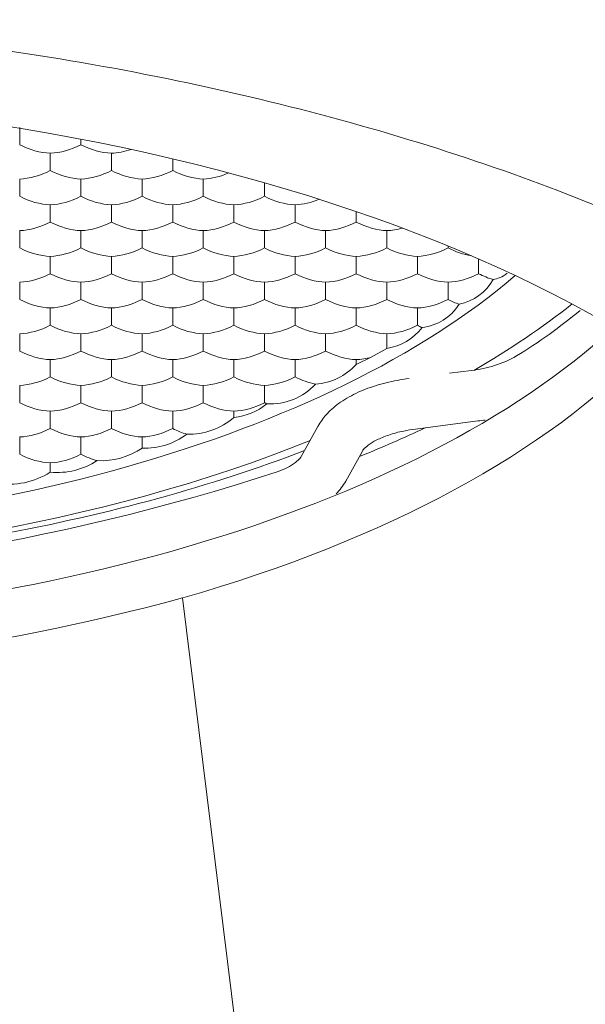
# Model space of a CAD drawing. Header units: millimetres. Extents: x 0 to 7.29, y -1.92 to 0.3.
# Tile 5 of 8: x 0.77042 to 0.77598, y -1.0323 to -1.02262. Entities that reach past the tile are written whole.
import ezdxf

# ---------------------------------------------------------------- set-up
doc = ezdxf.new("R2010")
doc.units = ezdxf.units.MM
doc.layers.add('VIBIA LUMINAIRES', color=1, linetype='Continuous', lineweight=9)

# ---------------------------------------------------------------- blocks, each defined once
blk = doc.blocks.new('5580_alz')
for p, q in [((0.00420823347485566, 0.409293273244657), (0.00420823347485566, 0.4094630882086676)), ((0.004809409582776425, 0.409293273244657), (0.004809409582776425, 0.4093468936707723)), ((0.004508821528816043, 0.4090397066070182), (0.004508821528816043, 0.4092095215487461)), ((0.005109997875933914, 0.4090397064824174), (0.005109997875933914, 0.4092095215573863)), ((0.005711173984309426, 0.4090397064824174), (0.005711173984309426, 0.409153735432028)), ((0.00420823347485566, 0.4087861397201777), (0.00420823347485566, 0.4089559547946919)), ((0.004809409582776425, 0.4087861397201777), (0.004809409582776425, 0.4089559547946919)), ((0.005410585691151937, 0.4087861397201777), (0.005410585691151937, 0.4089559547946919)), ((0.006011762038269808, 0.4087861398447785), (0.006011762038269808, 0.4089559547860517)), ((0.006612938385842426, 0.4087861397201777), (0.006612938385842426, 0.4089187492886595)), ((0.004508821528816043, 0.4085325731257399), (0.004508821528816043, 0.4087023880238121)), ((0.005109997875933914, 0.4085325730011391), (0.005109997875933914, 0.4087023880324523)), ((0.005711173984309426, 0.4085325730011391), (0.005711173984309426, 0.4087023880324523)), ((0.006312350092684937, 0.4085325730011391), (0.006312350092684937, 0.4087023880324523)), ((0.006913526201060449, 0.4085325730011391), (0.006913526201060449, 0.4087023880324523)), ((0.00751470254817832, 0.4085325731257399), (0.00751470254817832, 0.4086362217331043)), ((0.00420823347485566, 0.40827900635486), (0.00420823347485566, 0.4084488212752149)), ((0.004809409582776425, 0.40827900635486), (0.004809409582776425, 0.4084488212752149)), ((0.005410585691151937, 0.40827900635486), (0.005410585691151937, 0.4084488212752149)), ((0.006011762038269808, 0.4082790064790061), (0.006011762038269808, 0.4084488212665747)), ((0.006612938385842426, 0.40827900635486), (0.006612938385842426, 0.4084488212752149)), ((0.007214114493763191, 0.40827900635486), (0.007214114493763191, 0.4084488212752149)), ((0.007815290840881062, 0.4082790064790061), (0.007815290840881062, 0.4084488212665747)), ((0.008416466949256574, 0.4082790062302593), (0.008416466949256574, 0.4082977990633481)), ((0.004508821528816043, 0.4080254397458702), (0.004508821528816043, 0.4081952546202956)), ((0.005109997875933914, 0.4080254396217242), (0.005109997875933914, 0.4081952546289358)), ((0.005711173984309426, 0.4080254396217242), (0.005711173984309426, 0.4081952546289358)), ((0.006312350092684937, 0.4080254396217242), (0.006312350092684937, 0.4081952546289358)), ((0.006913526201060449, 0.4080254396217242), (0.006913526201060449, 0.4081952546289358)), ((0.00751470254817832, 0.4080254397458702), (0.00751470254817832, 0.4081952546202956)), ((0.008115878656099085, 0.4080254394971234), (0.008115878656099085, 0.408195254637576)), ((0.008717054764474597, 0.4080254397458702), (0.008717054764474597, 0.408170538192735)), ((0.00420823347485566, 0.4077718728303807), (0.00420823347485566, 0.4079416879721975)), ((0.004809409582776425, 0.4077718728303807), (0.004809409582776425, 0.4079416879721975)), ((0.005410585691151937, 0.4077718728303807), (0.005410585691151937, 0.4079416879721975)), ((0.006011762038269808, 0.4077718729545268), (0.006011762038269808, 0.4079416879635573)), ((0.006612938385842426, 0.4077718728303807), (0.006612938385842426, 0.4079416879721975)), ((0.007214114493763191, 0.4077718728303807), (0.007214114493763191, 0.4079416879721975)), ((0.007815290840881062, 0.4077718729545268), (0.007815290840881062, 0.4079416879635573)), ((0.008416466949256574, 0.40777187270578), (0.008416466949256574, 0.4079416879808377)), ((0.004508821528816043, 0.4075183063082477), (0.004508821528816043, 0.4076881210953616)), ((0.005109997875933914, 0.4075183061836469), (0.005109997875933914, 0.4076881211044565)), ((0.005711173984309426, 0.4075183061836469), (0.005711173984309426, 0.4076881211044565)), ((0.006312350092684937, 0.4075183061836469), (0.006312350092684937, 0.4076881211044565)), ((0.006913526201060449, 0.4075183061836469), (0.006913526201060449, 0.4076881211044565)), ((0.00751470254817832, 0.4075183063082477), (0.00751470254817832, 0.4076881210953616)), ((0.008115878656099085, 0.407518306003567), (0.008115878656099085, 0.4076881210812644)), ((0.00420823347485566, 0.4072647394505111), (0.00420823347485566, 0.4074345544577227)), ((0.004809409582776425, 0.4072647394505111), (0.004809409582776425, 0.4074345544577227)), ((0.005410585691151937, 0.4072647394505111), (0.005410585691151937, 0.4074345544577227)), ((0.006011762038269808, 0.4072647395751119), (0.006011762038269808, 0.4074345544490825)), ((0.006612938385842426, 0.4072647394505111), (0.006612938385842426, 0.4074345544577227)), ((0.007214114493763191, 0.4072647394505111), (0.007214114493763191, 0.4074345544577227)), ((0.007815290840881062, 0.4074345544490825), (0.007815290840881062, 0.4072913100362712)), ((0.007815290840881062, 0.4072913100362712), (0.007661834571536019, 0.4072040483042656)), ((0.004508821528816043, 0.4070111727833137), (0.004508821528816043, 0.4071809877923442)), ((0.005109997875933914, 0.4070111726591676), (0.005109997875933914, 0.4071809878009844)), ((0.005711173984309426, 0.4070111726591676), (0.005711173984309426, 0.4071809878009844)), ((0.006312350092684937, 0.4070111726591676), (0.006312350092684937, 0.4071809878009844)), ((0.006913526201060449, 0.4070111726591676), (0.006913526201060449, 0.4071809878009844)), ((0.007661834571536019, 0.4072040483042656), (0.00751470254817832, 0.407134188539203)), ((0.00751470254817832, 0.407134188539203), (0.00751470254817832, 0.4071809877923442)), ((0.00864618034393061, 0.4070749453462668), (0.008430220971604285, 0.4070468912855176)), ((0.00420823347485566, 0.4067576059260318), (0.00420823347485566, 0.4069274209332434)), ((0.004809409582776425, 0.4067576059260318), (0.004809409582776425, 0.4069274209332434)), ((0.005410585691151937, 0.4067576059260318), (0.005410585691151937, 0.4069274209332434)), ((0.006011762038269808, 0.4067576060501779), (0.006011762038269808, 0.4069274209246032)), ((0.006612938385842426, 0.4067576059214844), (0.006612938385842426, 0.4069274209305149)), ((0.004508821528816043, 0.4065040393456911), (0.004508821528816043, 0.406673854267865)), ((0.005109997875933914, 0.4065040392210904), (0.005109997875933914, 0.4066738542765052)), ((0.005711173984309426, 0.4065040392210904), (0.005711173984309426, 0.4066738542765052)), ((0.006312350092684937, 0.4066117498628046), (0.006312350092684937, 0.4066738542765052)), ((0.008097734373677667, 0.4064985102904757), (0.008710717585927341, 0.4065781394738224)), ((0.007137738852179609, 0.4065245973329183), (0.006973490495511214, 0.4062274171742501)), ((0.00420823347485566, 0.4062504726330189), (0.00420823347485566, 0.4064202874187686)), ((0.004809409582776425, 0.4062504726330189), (0.004809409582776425, 0.4064202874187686)), ((0.005410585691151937, 0.4064202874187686), (0.005410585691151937, 0.4063102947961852)), ((0.00741195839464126, 0.4059850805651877), (0.007576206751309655, 0.4062822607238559)), ((0.004508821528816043, 0.4060734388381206), (0.004508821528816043, 0.4061667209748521)), ((0.006649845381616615, 0.398033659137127), (0.005808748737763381, 0.40483868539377))]:
    blk.add_line(p, q)
for centre, radius, start, end in [((0.00842920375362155, 0.4082066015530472), 0.0004914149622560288, 281.338326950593, 330.9589433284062), ((0.008101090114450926, 0.4079965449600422), 0.0005042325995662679, 276.9514132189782, 327.3862670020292), ((0.006323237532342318, 0.4117515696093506), 0.005311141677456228, 301.362523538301, 309.6894725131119), ((0.007735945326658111, 0.4078218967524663), 0.0005364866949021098, 278.5051543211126, 322.5961292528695), ((0.007068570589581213, 0.4075413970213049), 0.0006040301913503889, 274.4070183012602, 317.6116261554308), ((0.008537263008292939, 0.4081734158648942), 0.001103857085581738, 275.6625756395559, 299.894341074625), ((0.006665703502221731, 0.4073625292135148), 0.0006173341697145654, 267.2710671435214, 316.7003350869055), ((0.006242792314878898, 0.4072379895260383), 0.0006300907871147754, 276.3379858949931, 308.6487211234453), ((0.00586616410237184, 0.4071349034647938), 0.0006875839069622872, 268.6559603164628, 310.4601189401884), ((0.008549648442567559, 0.4081334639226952), 0.001563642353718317, 275.9124652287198, 278.5532042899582), ((0.005436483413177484, 0.4069996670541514), 0.0006898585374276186, 267.8485749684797, 306.8322997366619), ((0.005004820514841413, 0.4069165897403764), 0.000729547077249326, 267.2623873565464, 303.7925658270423), ((0.004571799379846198, 0.4068060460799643), 0.0007353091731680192, 265.0867044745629, 302.7864077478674), ((0, 0.426703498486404), 0.02169837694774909, 251.914190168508, 288.085809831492), ((0.004096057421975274, 0.4067339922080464), 0.0007789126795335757, 261.3733941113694, 302.0002838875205), ((0.006655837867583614, 0.4064667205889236), 0.0008964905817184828, 317.512376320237, 327.5033353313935), ((5.922890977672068e-05, 0.4260964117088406), 0.02202173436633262, 269.8458566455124, 285.1352307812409)]:
    blk.add_arc(centre, radius, start, end)
for centre, major_axis, ratio, start_param, end_param in [((0, 0.4034782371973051), (0.01302548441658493, -5.561997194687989e-17), 0.4848096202, -1.035630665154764, 4.176568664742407), ((0.004358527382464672, 0.4098829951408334), (0.0004788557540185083, -0.0005676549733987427), 0.7583073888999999, 5.209023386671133, 5.680200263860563), ((0.004659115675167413, 0.4098829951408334), (-0.0004788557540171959, -0.000567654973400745), 0.7583073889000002, 0.602985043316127, 1.074161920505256), ((0.004959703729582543, 0.4098829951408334), (0.0004788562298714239, -0.0005676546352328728), 0.7583076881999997, 5.209022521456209, 5.680199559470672), ((0.005260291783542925, 0.4098829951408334), (-0.0004788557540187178, -0.0005676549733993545), 0.7583073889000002, 0.602985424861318, 0.9029787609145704), ((0.004358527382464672, 0.4096294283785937), (-0.0004788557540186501, -0.0005676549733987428), 0.7583073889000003, 0.6029854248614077, 1.074162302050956), ((0.004659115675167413, 0.4096294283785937), (0.0004788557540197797, -0.0005676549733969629), 0.7583073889, 5.209023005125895, 5.680199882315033), ((0.004959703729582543, 0.4096294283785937), (-0.0004788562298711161, -0.0005676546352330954), 0.7583076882, 0.6029857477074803, 1.074162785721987), ((0.005260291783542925, 0.4096294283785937), (0.000478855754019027, -0.0005676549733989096), 0.7583073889, 5.209023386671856, 5.680199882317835), ((0.005560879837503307, 0.4096294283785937), (-0.0004788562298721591, -0.0005676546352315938), 0.7583076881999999, 0.6029857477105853, 1.074162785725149), ((0.005861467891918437, 0.4096294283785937), (0.0004788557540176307, -0.0005676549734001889), 0.7583073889, 5.209023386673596, 5.680200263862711), ((0.006162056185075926, 0.4096294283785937), (-0.0004788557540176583, -0.0005676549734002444), 0.7583073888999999, 0.6029850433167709, 0.9941563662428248), ((0.004358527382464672, 0.4093758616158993), (0.0004788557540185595, -0.0005676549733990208), 0.7583073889, 5.209023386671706, 5.680200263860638), ((0.004659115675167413, 0.4093758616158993), (-0.0004788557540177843, -0.0005676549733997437), 0.7583073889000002, 0.6029850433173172, 1.074161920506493), ((0.004959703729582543, 0.4093758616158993), (0.0004788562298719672, -0.0005676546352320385), 0.7583076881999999, 5.209022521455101, 5.680199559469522), ((0.005260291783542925, 0.4093758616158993), (-0.0004788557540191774, -0.0005676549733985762), 0.7583073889, 0.6029854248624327, 1.074161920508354), ((0.005560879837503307, 0.4093758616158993), (0.000478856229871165, -0.0005676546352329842), 0.7583076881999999, 5.209022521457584, 5.680199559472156), ((0.005861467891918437, 0.4093758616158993), (-0.0004788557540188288, -0.0005676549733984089), 0.7583073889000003, 0.6029854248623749, 1.07416230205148), ((0.006162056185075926, 0.4093758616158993), (0.0004788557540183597, -0.0005676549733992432), 0.7583073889, 5.20902300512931, 5.680199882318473), ((0.006462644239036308, 0.4093758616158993), (-0.0004788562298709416, -0.0005676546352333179), 0.7583076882, 0.6029857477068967, 1.074162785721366), ((0.006763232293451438, 0.4093758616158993), (0.0004788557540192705, -0.0005676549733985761), 0.7583073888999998, 5.209023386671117, 5.680199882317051), ((0.00706382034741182, 0.4093758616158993), (-0.000478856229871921, -0.0005676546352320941), 0.7583076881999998, 0.6029857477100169, 0.9738718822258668), ((0.004358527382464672, 0.4091222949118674), (-0.0004788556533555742, -0.0005676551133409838), 0.7583073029, 0.6029852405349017, 1.074162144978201), ((0.004659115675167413, 0.4091222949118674), (0.0004788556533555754, -0.0005676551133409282), 0.7583073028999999, 5.209023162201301, 5.680200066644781), ((0.004959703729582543, 0.4091222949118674), (-0.0004788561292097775, -0.0005676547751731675), 0.7583076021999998, 0.6029855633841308, 1.074162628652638), ((0.005260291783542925, 0.4091222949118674), (0.0004788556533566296, -0.0005676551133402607), 0.7583073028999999, 5.209023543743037, 5.680200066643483), ((0.005560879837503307, 0.4091222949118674), (-0.0004788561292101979, -0.0005676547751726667), 0.7583076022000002, 0.6029855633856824, 1.074162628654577), ((0.005861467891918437, 0.4091222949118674), (0.0004788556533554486, -0.0005676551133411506), 0.7583073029, 5.209023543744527, 5.680200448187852), ((0.006162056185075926, 0.4091222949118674), (-0.0004788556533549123, -0.0005676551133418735), 0.7583073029, 0.6029848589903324, 1.074161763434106), ((0.006462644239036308, 0.4091222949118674), (0.0004788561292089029, -0.0005676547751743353), 0.7583076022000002, 5.209022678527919, 5.680199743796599), ((0.006763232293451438, 0.4091222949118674), (-0.0004788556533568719, -0.0005676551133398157), 0.7583073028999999, 0.6029852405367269, 1.074161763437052), ((0.00706382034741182, 0.4091222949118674), (0.0004788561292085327, -0.0005676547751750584), 0.7583076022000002, 5.209022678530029, 5.680199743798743), ((0.007364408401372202, 0.4091222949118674), (-0.0004788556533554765, -0.0005676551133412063), 0.7583073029, 0.6029852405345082, 1.074162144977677), ((0.007664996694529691, 0.4091222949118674), (0.0004788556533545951, -0.0005676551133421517), 0.7583073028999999, 5.209023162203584, 5.680200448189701), ((0.00796558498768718, 0.4091222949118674), (-0.0004788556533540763, -0.0005676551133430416), 0.7583073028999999, 0.6029848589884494, 0.8430927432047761), ((0.004358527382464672, 0.4088687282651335), (0.0004788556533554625, -0.0005676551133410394), 0.7583073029, 5.209023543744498, 5.680200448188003), ((0.004659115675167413, 0.4088687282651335), (-0.0004788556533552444, -0.0005676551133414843), 0.7583073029, 0.6029848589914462, 1.074161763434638), ((0.004959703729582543, 0.4088687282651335), (0.0004788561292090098, -0.0005676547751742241), 0.7583076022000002, 5.20902267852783, 5.680199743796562), ((0.005260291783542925, 0.4088687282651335), (-0.0004788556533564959, -0.0005676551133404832), 0.7583073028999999, 0.6029852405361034, 1.074161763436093), ((0.005560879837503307, 0.4088687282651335), (0.0004788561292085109, -0.0005676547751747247), 0.7583076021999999, 5.209022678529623, 5.680199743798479), ((0.005861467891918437, 0.4088687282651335), (-0.0004788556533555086, -0.0005676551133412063), 0.7583073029, 0.6029852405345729, 1.074162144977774), ((0.006162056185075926, 0.4088687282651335), (0.0004788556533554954, -0.0005676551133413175), 0.7583073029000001, 5.20902316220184, 5.680200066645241), ((0.006462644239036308, 0.4088687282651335), (-0.0004788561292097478, -0.0005676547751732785), 0.7583076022, 0.6029855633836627, 1.074162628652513), ((0.006763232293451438, 0.4088687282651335), (0.0004788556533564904, -0.0005676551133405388), 0.7583073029, 5.209023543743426, 5.680200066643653), ((0.00706382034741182, 0.4088687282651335), (-0.0004788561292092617, -0.000567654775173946), 0.7583076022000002, 0.6029855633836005, 1.074162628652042), ((0.007364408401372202, 0.4088687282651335), (0.0004788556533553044, -0.0005676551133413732), 0.7583073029, 5.209023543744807, 5.680200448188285), ((0.007664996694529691, 0.4088687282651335), (-0.0004788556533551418, -0.0005676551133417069), 0.7583073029, 0.6029848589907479, 1.074162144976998), ((0.00796558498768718, 0.4088687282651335), (0.0004788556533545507, -0.0005676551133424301), 0.7583073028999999, 5.209023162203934, 5.680199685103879), ((0.008266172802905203, 0.4088687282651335), (-0.0004788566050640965, -0.0005676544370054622), 0.7583079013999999, 0.6029862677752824, 1.074163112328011), ((0.008566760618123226, 0.4088687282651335), (0.0004788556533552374, -0.0005676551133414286), 0.7583073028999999, 5.209023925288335, 5.563934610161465), ((0, 0.4104889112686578), (0.01042038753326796, 0), 0.4848096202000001, 3.655054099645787, 5.769723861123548), ((0.004358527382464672, 0.4086151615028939), (-0.0004788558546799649, -0.0005676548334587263), 0.7583074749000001, 0.6029856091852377, 1.074162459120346), ((0.004659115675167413, 0.4086151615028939), (0.0004788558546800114, -0.0005676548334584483), 0.7583074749, 5.209022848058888, 5.680199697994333), ((0.004959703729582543, 0.4086151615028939), (-0.0004788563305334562, -0.0005676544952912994), 0.7583077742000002, 0.6029859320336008, 1.074162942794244), ((0.005260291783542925, 0.4086151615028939), (0.0004788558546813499, -0.0005676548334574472), 0.7583074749, 5.209023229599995, 5.680199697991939), ((0.005560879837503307, 0.4086151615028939), (-0.0004788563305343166, -0.0005676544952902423), 0.7583077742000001, 0.6029859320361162, 1.07416294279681), ((0.005861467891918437, 0.4086151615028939), (0.0004788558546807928, -0.0005676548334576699), 0.7583074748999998, 5.209023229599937, 5.680200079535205), ((0.006162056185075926, 0.4086151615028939), (-0.0004788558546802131, -0.0005676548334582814), 0.7583074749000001, 0.6029852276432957, 1.074162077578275), ((0.006462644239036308, 0.4086151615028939), (0.0004788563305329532, -0.0005676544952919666), 0.7583077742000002, 5.209022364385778, 5.680199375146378), ((0.006763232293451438, 0.4086151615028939), (-0.0004788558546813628, -0.000567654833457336), 0.7583074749, 0.6029856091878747, 1.074162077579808), ((0.00706382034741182, 0.4086151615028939), (0.0004788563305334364, -0.0005676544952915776), 0.7583077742, 5.209022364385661, 5.680199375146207), ((0.007364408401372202, 0.4086151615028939), (-0.0004788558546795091, -0.000567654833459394), 0.7583074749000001, 0.6029856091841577, 1.074162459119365), ((0.007664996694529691, 0.4086151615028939), (0.0004788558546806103, -0.0005676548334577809), 0.7583074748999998, 5.209022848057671, 5.680200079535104), ((0.00796558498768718, 0.4086151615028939), (-0.0004788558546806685, -0.0005676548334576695), 0.7583074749, 0.6029852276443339, 1.074161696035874), ((0.008266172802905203, 0.4086151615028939), (0.0004788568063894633, -0.0005676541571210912), 0.7583080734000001, 5.209021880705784, 5.680198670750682), ((0.008566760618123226, 0.4086151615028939), (-0.0004788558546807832, -0.0005676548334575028), 0.7583074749, 0.6029859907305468, 1.074162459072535), ((0.008867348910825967, 0.4086151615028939), (0.0004788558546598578, -0.0005676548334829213), 0.7583074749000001, 5.209022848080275, 5.431387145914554), ((0.004358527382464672, 0.4083615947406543), (0.0004788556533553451, -0.0005676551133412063), 0.7583073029, 5.209023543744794, 5.680200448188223), ((0.004659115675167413, 0.4083615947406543), (-0.0004788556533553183, -0.0005676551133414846), 0.7583073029, 0.6029848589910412, 1.074161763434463), ((0.004959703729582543, 0.4083615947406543), (0.0004788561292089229, -0.0005676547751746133), 0.7583076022, 5.209022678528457, 5.680199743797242), ((0.005260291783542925, 0.4083615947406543), (-0.0004788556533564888, -0.0005676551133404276), 0.7583073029, 0.602985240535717, 1.074161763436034), ((0.005560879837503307, 0.4083615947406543), (0.0004788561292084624, -0.0005676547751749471), 0.7583076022, 5.209022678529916, 5.680199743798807), ((0.005861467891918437, 0.4083615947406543), (-0.0004788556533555, -0.000567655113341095), 0.7583073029, 0.602985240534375, 1.07416214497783), ((0.006162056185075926, 0.4083615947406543), (0.0004788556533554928, -0.0005676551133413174), 0.7583073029, 5.209023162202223, 5.68020006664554), ((0.006462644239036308, 0.4083615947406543), (-0.0004788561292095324, -0.0005676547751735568), 0.7583076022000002, 0.6029855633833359, 1.074162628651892), ((0.006763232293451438, 0.4083615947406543), (0.0004788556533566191, -0.0005676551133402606), 0.7583073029, 5.209023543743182, 5.680200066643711), ((0.00706382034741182, 0.4083615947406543), (-0.0004788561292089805, -0.0005676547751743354), 0.7583076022, 0.6029855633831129, 1.074162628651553), ((0.007364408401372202, 0.4083615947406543), (0.0004788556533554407, -0.0005676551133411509), 0.7583073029, 5.209023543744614, 5.680200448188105), ((0.007664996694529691, 0.4083615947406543), (-0.0004788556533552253, -0.0005676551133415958), 0.7583073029, 0.6029848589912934, 1.074162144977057), ((0.00796558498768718, 0.4083615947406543), (0.0004788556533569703, -0.0005676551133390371), 0.7583073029, 5.209023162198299, 5.680199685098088), ((0.008266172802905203, 0.4083615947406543), (-0.0004788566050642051, -0.000567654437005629), 0.7583079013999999, 0.6029862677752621, 1.074163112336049), ((0.008566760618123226, 0.4083615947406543), (0.0004788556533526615, -0.000567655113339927), 0.7583073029, 5.209023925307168, 5.38098101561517), ((0, 0.4105765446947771), (0.01128571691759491, 1.41274728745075e-14), 0.4848096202, -6.978044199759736, -6.830840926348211), ((0, 0.4100507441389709), (-0.01134036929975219, 0), 0.4848096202, 0.4827220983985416, 2.658870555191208), ((0.004358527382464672, 0.4081080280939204), (-0.0004788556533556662, -0.0005676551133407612), 0.7583073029, 0.6029852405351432, 1.074162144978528), ((0.004659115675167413, 0.4081080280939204), (0.0004788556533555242, -0.0005676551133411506), 0.7583073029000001, 5.209023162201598, 5.680200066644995), ((0.004959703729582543, 0.4081080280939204), (-0.0004788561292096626, -0.0005676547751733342), 0.7583076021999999, 0.6029855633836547, 1.0741626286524), ((0.005260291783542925, 0.4081080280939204), (0.0004788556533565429, -0.0005676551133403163), 0.7583073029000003, 5.209023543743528, 5.680200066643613), ((0.005560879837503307, 0.4081080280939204), (-0.0004788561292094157, -0.0005676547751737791), 0.7583076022, 0.6029855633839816, 1.074162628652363), ((0.005861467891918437, 0.4081080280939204), (0.0004788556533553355, -0.0005676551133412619), 0.7583073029, 5.209023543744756, 5.680200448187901), ((0.006162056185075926, 0.4081080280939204), (-0.0004788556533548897, -0.0005676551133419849), 0.7583073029, 0.6029848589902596, 1.0741617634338), ((0.006462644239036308, 0.4081080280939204), (0.0004788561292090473, -0.0005676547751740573), 0.7583076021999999, 5.209022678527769, 5.680199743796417), ((0.006763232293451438, 0.4081080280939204), (-0.0004788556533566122, -0.0005676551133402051), 0.7583073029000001, 0.6029852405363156, 1.074161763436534), ((0.00706382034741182, 0.4081080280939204), (0.0004788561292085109, -0.0005676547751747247), 0.7583076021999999, 5.209022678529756, 5.680199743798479), ((0.007364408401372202, 0.4081080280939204), (-0.0004788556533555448, -0.0005676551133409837), 0.7583073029, 0.6029852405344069, 1.074162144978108), ((0.007664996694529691, 0.4081080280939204), (0.0004788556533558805, -0.0005676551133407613), 0.7583073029, 5.209023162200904, 5.680200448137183), ((0.00796558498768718, 0.4081080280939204), (-0.0004788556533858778, -0.0005676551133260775), 0.7583073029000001, 0.6029848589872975, 1.074161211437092), ((0.008266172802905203, 0.4081080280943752), (0.0004788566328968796, -0.0005676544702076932), 0.7583079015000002, -1.074163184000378, -1.000892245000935), ((0.004358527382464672, 0.4078544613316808), (0.0004788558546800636, -0.0005676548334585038), 0.7583074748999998, 5.209023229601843, 5.680200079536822), ((0.004659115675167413, 0.4078544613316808), (-0.0004788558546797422, -0.0005676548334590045), 0.7583074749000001, 0.6029852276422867, 1.074162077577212), ((0.004959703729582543, 0.4078544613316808), (0.0004788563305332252, -0.0005676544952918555), 0.7583077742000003, 5.209022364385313, 5.680199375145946), ((0.005260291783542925, 0.4078544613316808), (-0.0004788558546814, -0.0005676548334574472), 0.7583074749, 0.6029856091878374, 1.074162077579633), ((0.005560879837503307, 0.4078544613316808), (0.000478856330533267, -0.000567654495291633), 0.7583077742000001, 5.209022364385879, 5.680199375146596), ((0.005861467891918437, 0.4078544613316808), (-0.0004788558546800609, -0.0005676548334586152), 0.7583074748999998, 0.6029856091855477, 1.074162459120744), ((0, 0.4095873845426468), (0.01138853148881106, -5.561997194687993e-17), 0.4848096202, -1.035487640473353, -0.4268397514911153), ((0.006162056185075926, 0.4078544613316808), (0.0004788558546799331, -0.000567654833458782), 0.7583074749, 5.209022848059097, 5.680199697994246), ((0.006462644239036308, 0.4078544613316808), (-0.0004788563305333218, -0.0005676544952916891), 0.7583077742, 0.6029859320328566, 1.074162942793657), ((0.006763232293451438, 0.4078544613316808), (0.000478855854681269, -0.0005676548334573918), 0.7583074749, 5.209023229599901, 5.680199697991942), ((0.00706382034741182, 0.4078544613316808), (-0.0004788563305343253, -0.0005676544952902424), 0.7583077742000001, 0.6029859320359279, 1.074162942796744), ((0.007364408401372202, 0.4078544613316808), (0.000478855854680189, -0.0005676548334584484), 0.7583074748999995, 5.209023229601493, 5.680200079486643), ((0.007664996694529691, 0.4078544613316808), (-0.0004788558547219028, -0.0005676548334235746), 0.7583074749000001, 0.6029852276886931, 0.8336628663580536), ((0.004358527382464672, 0.4076008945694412), (-0.0004788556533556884, -0.0005676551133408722), 0.7583073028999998, 0.602985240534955, 1.074162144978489), ((0.004659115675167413, 0.4076008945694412), (0.0004788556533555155, -0.000567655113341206), 0.7583073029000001, 5.209023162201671, 5.680200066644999), ((0.004959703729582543, 0.4076008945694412), (-0.0004788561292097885, -0.0005676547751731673), 0.7583076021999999, 0.6029855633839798, 1.074162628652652), ((0.005260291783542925, 0.4076008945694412), (0.000478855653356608, -0.0005676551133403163), 0.7583073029, 5.209023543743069, 5.680200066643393), ((0.005560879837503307, 0.4076008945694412), (-0.0004788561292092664, -0.0005676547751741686), 0.7583076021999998, 0.602985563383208, 1.074162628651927), ((0.005861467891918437, 0.4076008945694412), (0.000478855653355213, -0.0005676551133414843), 0.7583073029, 5.209023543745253, 5.680200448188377), ((0.006162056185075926, 0.4076008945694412), (-0.0004788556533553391, -0.0005676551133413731), 0.7583073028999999, 0.6029848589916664, 1.074161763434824), ((0.006462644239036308, 0.4076008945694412), (0.0004788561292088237, -0.000567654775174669), 0.7583076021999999, 5.209022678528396, 5.680199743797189), ((0.006763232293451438, 0.4076008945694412), (-0.0004788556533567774, -0.0005676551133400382), 0.7583073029, 0.6029852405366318, 1.074161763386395), ((0.00706382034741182, 0.4076008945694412), (0.0004788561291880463, -0.000567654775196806), 0.7583076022, 5.209022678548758, 5.524156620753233), ((0.004358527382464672, 0.4073473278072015), (0.0004788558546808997, -0.000567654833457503), 0.7583074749, 5.209023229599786, 5.68020007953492), ((0.004659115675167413, 0.4073473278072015), (-0.0004788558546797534, -0.000567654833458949), 0.7583074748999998, 0.6029852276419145, 1.074162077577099), ((0.004959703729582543, 0.4073473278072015), (0.0004788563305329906, -0.0005676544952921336), 0.7583077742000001, 5.209022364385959, 5.680199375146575), ((0.005260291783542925, 0.4073473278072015), (-0.000478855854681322, -0.0005676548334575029), 0.7583074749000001, 0.6029856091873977, 1.07416207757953), ((0.005560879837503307, 0.4073473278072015), (0.0004788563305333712, -0.0005676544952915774), 0.7583077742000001, 5.209022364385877, 5.680199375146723), ((0.005861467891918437, 0.4073473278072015), (-0.0004788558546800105, -0.0005676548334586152), 0.7583074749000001, 0.6029856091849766, 1.074162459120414), ((0.006162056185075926, 0.4073473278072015), (0.0004788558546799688, -0.0005676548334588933), 0.7583074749, 5.209022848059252, 5.680199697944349), ((0.006462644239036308, 0.4073473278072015), (-0.0004788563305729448, -0.0005676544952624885), 0.7583077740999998, 0.602985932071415, 1.074162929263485), ((0.004358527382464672, 0.4070937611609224), (-0.0004788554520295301, -0.0005676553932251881), 0.7583071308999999, 0.6029848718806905, 1.074161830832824), ((0.004659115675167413, 0.4070937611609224), (0.0004788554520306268, -0.0005676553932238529), 0.7583071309, 5.209023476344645, 5.680200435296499), ((0.004959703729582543, 0.4070937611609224), (-0.0004788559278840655, -0.0005676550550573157), 0.7583074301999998, 0.602985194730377, 1.074162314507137), ((0.005260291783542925, 0.4070937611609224), (0.0004788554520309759, -0.0005676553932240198), 0.7583071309, 5.20902385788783, 5.680200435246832), ((0.005560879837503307, 0.4070937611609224), (-0.0004788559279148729, -0.000567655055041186), 0.7583074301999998, 0.602985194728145, 1.07416231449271), ((0.005861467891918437, 0.4070937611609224), (0.0004788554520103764, -0.0005676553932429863), 0.7583071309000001, 5.209023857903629, 5.426857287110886), ((0, 0.4105765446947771), (0.01172293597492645, 0), 0.4848096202, -0.8715154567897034, -0.7972037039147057), ((0, 0.4104889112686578), (0.01102156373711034, 0), 0.4848096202, 4.017009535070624, 5.407768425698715), ((0, 0.4105765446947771), (0.01128571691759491, 1.41274728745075e-14), 0.4848096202, -1.209185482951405, -0.9009886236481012), ((0.004358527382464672, 0.4068401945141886), (0.0004788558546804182, -0.0005676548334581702), 0.7583074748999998, 5.209023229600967, 5.680200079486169), ((0.004659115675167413, 0.4068401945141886), (-0.0004788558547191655, -0.0005676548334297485), 0.7583074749, 0.6029852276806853, 1.074162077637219), ((0.004959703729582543, 0.4068401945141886), (0.000478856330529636, -0.0005676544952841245), 0.7583077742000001, 5.209022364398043, 5.460564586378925)]:
    blk.add_ellipse(centre, major_axis=major_axis, ratio=ratio, start_param=start_param, end_param=end_param)
for points, knots in [([(0, 0.4105217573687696), (0.001204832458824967, 0.4105217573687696), (0.002380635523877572, 0.4104403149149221), (0.00468552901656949, 0.4101463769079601), (0.00581158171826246, 0.409932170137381), (0.007922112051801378, 0.409399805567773), (0.008931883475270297, 0.4090753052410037), (0.0107509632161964, 0.4083336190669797), (0.01156239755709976, 0.4079167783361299), (0.01297153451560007, 0.4069828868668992), (0.01355622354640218, 0.406470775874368), (0.01443134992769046, 0.4054032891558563), (0.01473265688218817, 0.4048328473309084), (0.01517308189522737, 0.4031143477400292), (0.01488175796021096, 0.4019354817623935), (0.01402910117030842, 0.4008442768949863)], [0, 0, 0, 0, 0.1250000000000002, 0.1250000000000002, 0.2500000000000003, 0.2500000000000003, 0.3750000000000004, 0.3750000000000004, 0.5000000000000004, 0.5000000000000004, 0.6250000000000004, 0.6250000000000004, 0.7500000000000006, 0.7500000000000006, 1, 1, 1, 1]), ([(0.008033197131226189, 0.4069953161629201), (0.007989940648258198, 0.4069890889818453), (0.007883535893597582, 0.4069731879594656), (0.007699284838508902, 0.4069274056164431), (0.007505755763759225, 0.4068519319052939), (0.007342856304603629, 0.4067562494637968), (0.007215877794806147, 0.4066446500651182), (0.007164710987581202, 0.4065668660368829), (0.007137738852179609, 0.4065245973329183)], [0, 0, 0, 0, 0.09932288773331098, 0.2879485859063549, 0.4797439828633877, 0.6764698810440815, 0.8519260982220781, 1, 1, 1, 1]), ([(0.007576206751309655, 0.4062822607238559), (0.007578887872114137, 0.4062870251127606), (0.007586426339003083, 0.4062987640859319), (0.007625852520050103, 0.4063391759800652), (0.007711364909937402, 0.4063920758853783), (0.007830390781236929, 0.4064415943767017), (0.007966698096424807, 0.4064784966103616), (0.008054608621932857, 0.4064920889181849), (0.00809773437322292, 0.4064985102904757)], [0, 0, 0, 0, 0.10251434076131, 0.2910105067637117, 0.4764692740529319, 0.6655915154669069, 0.8613479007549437, 1, 1, 1, 1]), ([(0.006973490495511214, 0.4062274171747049), (0.006970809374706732, 0.4062226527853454), (0.00696323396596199, 0.4062108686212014), (0.006924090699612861, 0.4061708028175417), (0.006841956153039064, 0.4061193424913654), (0.006773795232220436, 0.406092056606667), (0.006736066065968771, 0.406077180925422)], [0, 0, 0, 0, 0.1611174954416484, 0.457369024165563, 0.7488468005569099, 1, 1, 1, 1])]:
    blk.add_open_spline(points, degree=3, knots=knots)
for points, degree in [([(0.008997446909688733, 0.4080291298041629), (0.008951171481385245, 0.4079939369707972), (0.008904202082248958, 0.4079729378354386), (0.00885883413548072, 0.4079680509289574)], 3), ([(0.006612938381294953, 0.4067576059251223), (0.0066245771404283, 0.4067515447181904), (0.00663631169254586, 0.4067458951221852)], 2)]:
    blk.add_open_spline(points, degree=degree)

msp = doc.modelspace()

# ---------------------------------------------------------------- block references
at = {"layer": 'VIBIA LUMINAIRES'}
msp.add_blockref('5580_alz', (0.7662106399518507, -1.433139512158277), dxfattribs=at)

doc.saveas('drawing.dxf')
